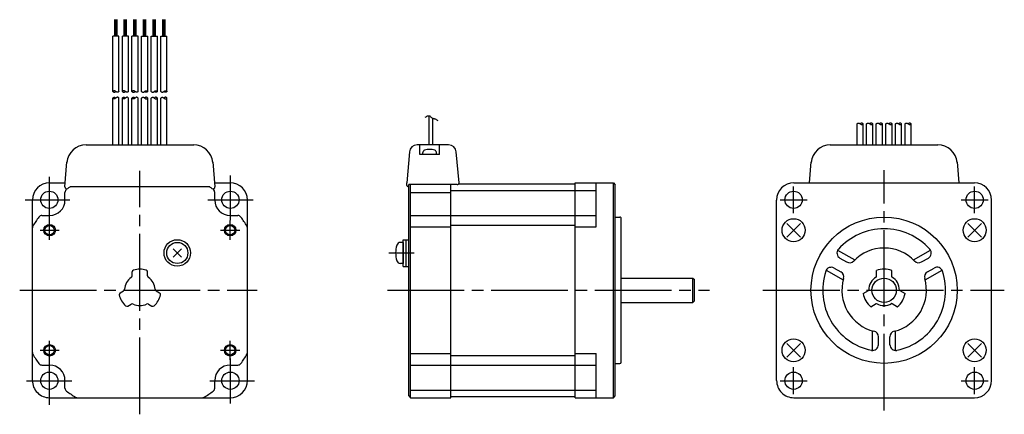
# Model space of a CAD drawing. Extents: x -225 to 31, y -32 to 71.
import ezdxf

# ---------------------------------------------------------------- set-up
doc = ezdxf.new("R2010")
doc.units = 0
doc.header["$MEASUREMENT"] = 0
doc.linetypes.add('CENTER', pattern=[27, 20, -2, 3, -2])
doc.layers.get('0').update_dxf_attribs({"linetype": 'CONTINUOUS'})

# ---------------------------------------------------------------- blocks, each defined once
blk = doc.blocks.new('A$C6B5E757B')
for p, q in [((-200.35, 66.19), (-200.35, 70.52)), ((-200.05, 66.19), (-200.05, 70.52)), ((-199.75, 66.19), (-199.75, 70.52)), ((-197.85, 66.19), (-197.85, 70.52)), ((-197.55, 66.19), (-197.55, 70.52)), ((-197.25, 66.19), (-197.25, 70.52)), ((-195.35, 66.19), (-195.35, 70.52)), ((-195.05, 66.19), (-195.05, 70.52)), ((-194.75, 66.19), (-194.75, 70.52)), ((-192.85, 66.19), (-192.85, 70.52)), ((-192.55, 66.19), (-192.55, 70.52)), ((-192.25, 66.19), (-192.25, 70.52)), ((-190.35, 66.19), (-190.35, 70.52)), ((-190.05, 66.19), (-190.05, 70.52)), ((-189.75, 66.19), (-189.75, 70.52)), ((-187.85, 66.19), (-187.85, 70.52)), ((-187.55, 66.19), (-187.55, 70.52)), ((-187.25, 66.19), (-187.25, 70.52)), ((-200.85, 51.8), (-200.85, 66.19)), ((-199.25, 66.19), (-200.85, 66.19)), ((-199.25, 51.8), (-199.25, 66.19)), ((-196.75, 66.19), (-198.35, 66.19)), ((-198.35, 51.8), (-198.35, 66.19)), ((-196.75, 51.8), (-196.75, 66.19)), ((-195.85, 51.8), (-195.85, 66.19)), ((-194.25, 66.19), (-195.85, 66.19)), ((-194.25, 51.8), (-194.25, 66.19)), ((-193.35, 51.8), (-193.35, 66.19)), ((-193.35, 66.19), (-191.75, 66.19)), ((-191.75, 51.8), (-191.75, 66.19)), ((-190.85, 51.8), (-190.85, 66.19)), ((-190.85, 66.19), (-189.25, 66.19)), ((-189.25, 51.8), (-189.25, 66.19)), ((-188.35, 51.8), (-188.35, 66.19)), ((-188.35, 66.19), (-186.75, 66.19)), ((-186.75, 51.8), (-186.75, 66.19)), ((-200.85, 37.9), (-200.85, 50.09)), ((-199.25, 37.9), (-199.25, 50.09)), ((-198.35, 37.9), (-198.35, 50.09)), ((-196.75, 37.9), (-196.75, 50.09)), ((-195.85, 37.9), (-195.85, 50.09)), ((-194.25, 37.9), (-194.25, 50.09)), ((-193.35, 37.9), (-193.35, 50.09)), ((-191.75, 37.9), (-191.75, 50.09)), ((-190.85, 37.9), (-190.85, 50.09)), ((-189.25, 37.9), (-189.25, 50.09)), ((-188.35, 37.9), (-188.35, 50.09)), ((-186.75, 37.9), (-186.75, 50.09)), ((-119.49, 45.09), (-119.29, 45.22)), ((-119.29, 45.22), (-119.08, 45.34)), ((-119.08, 45.34), (-118.88, 45.44)), ((-118.88, 45.44), (-118.68, 45.5)), ((-118.68, 45.5), (-118.5, 45.49)), ((-118.5, 45.49), (-118.33, 45.42)), ((-118.44, 37.9), (-118.44, 45.48)), ((-118.33, 45.42), (-118.16, 45.3)), ((-118.16, 45.3), (-118, 45.15)), ((-118, 45.15), (-117.83, 45)), ((-117.83, 45), (-117.66, 44.88)), ((-117.66, 44.88), (-117.51, 44.82)), ((-117.53, 37.9), (-117.53, 44.82)), ((-117.51, 44.82), (-117.36, 44.77)), ((-117.36, 44.77), (-117.2, 44.74)), ((-117.2, 44.74), (-117.04, 44.7)), ((-117.04, 44.7), (-116.89, 44.65)), ((-116.89, 44.65), (-116.75, 44.59)), ((-116.75, 44.59), (-116.62, 44.51)), ((-116.62, 44.51), (-116.49, 44.43)), ((-116.49, 44.43), (-116.36, 44.34)), ((-116.36, 44.34), (-116.23, 44.26)), ((-7.05, 37.9), (-7.05, 43.38)), ((-5.45, 37.9), (-5.45, 43.38)), ((-4.55, 37.9), (-4.55, 43.38)), ((-2.95, 37.9), (-2.95, 43.38)), ((-2.05, 37.9), (-2.05, 43.38)), ((-0.45, 37.9), (-0.45, 43.38)), ((0.45, 37.9), (0.45, 43.38)), ((2.05, 37.9), (2.05, 43.38)), ((2.95, 37.9), (2.95, 43.38)), ((4.55, 37.9), (4.55, 43.38)), ((5.45, 37.9), (5.45, 43.38)), ((7.05, 37.9), (7.05, 43.38)), ((-207.81, 37.9), (-193.8, 37.9)), ((-193.8, 37.9), (-179.79, 37.9)), ((-123.59, 36.07), (-124.3, 28.02)), ((-113.4, 37.9), (-121.6, 37.9)), ((-120.9, 35.4), (-120.9, 37.9)), ((-120.1, 35.4), (-120.1, 35.93)), ((-116.6, 35.4), (-116.6, 35.93)), ((-115.8, 35.4), (-115.8, 37.9)), ((-110.7, 28), (-111.41, 36.07)), ((-14.01, 37.9), (0, 37.9)), ((0, 37.9), (14.01, 37.9)), ((-213.35, 26.99), (-212.78, 33.44)), ((-174.82, 33.44), (-174.25, 26.99)), ((-115.8, 35.4), (-120.9, 35.4)), ((-116.6, 35.4), (-120.1, 35.4)), ((-19.46, 28), (-18.98, 33.44)), ((18.98, 33.44), (19.46, 28)), ((-217.3, 28), (-213.26, 28)), ((-211.89, 27), (-175.71, 27)), ((-174.34, 28), (-170.3, 28)), ((-124.3, 27.3), (-124.3, 28)), ((-123.8, 27), (-124, 27)), ((-111.2, 27.53), (-123.8, 27.53)), ((-123.8, 27), (-123.8, 27.53)), ((-123.8, 0), (-123.8, 27.03)), ((-123.3, 25.53), (-123.3, 27.53)), ((-112.85, 0), (-112.85, 27.53)), ((-112.85, 26), (-80.45, 26)), ((-110.83, 27.7), (-80.45, 27.7)), ((-80.45, 0), (-80.45, 28)), ((-80.45, 28), (-70.5, 28)), ((-80.45, 26), (-75, 26)), ((-75, 16.5), (-75, 28)), ((-70.5, 0), (-70.5, 28)), ((-70.5, 28), (-70, 27.5)), ((-70, 0), (-70, 27.5)), ((-23.5, 28), (23.5, 28)), ((-221.8, -23.5), (-221.8, 23.5)), ((-213.3, 23.5), (-213.3, 25.5)), ((-174.3, 23.5), (-174.3, 25.5)), ((-165.8, -23.5), (-165.8, 23.5)), ((-123.3, 0), (-123.3, 25.53)), ((-123.3, 25.5), (-112.85, 25.5)), ((-28, -23.5), (-28, 23.5)), ((28, -23.5), (28, 23.5)), ((-219.29, 19.5), (-217.3, 19.5)), ((-170.3, 19.5), (-168.3, 19.5)), ((-123.3, 19.5), (-112.85, 19.5)), ((-112.85, 19.5), (-80.45, 19.5)), ((-80.45, 19.5), (-75, 19.5)), ((-70, 19.05), (-68.78, 19.05)), ((-68.48, 0), (-68.48, 18.75)), ((-123.3, 16.5), (-112.85, 16.5)), ((-112.85, 17), (-80.45, 17)), ((-80.45, 16.5), (-75, 16.5)), ((-25.34, 17.42), (-21.8, 13.88)), ((-25.34, 13.88), (-21.8, 17.42)), ((21.8, 13.88), (25.34, 17.42)), ((21.8, 17.42), (25.34, 13.88)), ((-125.2, 6.18), (-125.2, 13.17)), ((-125.2, 13.17), (-123.8, 13.17)), ((-124.5, 6.18), (-124.5, 13.17)), ((-185.11, 8.66), (-182.99, 10.78)), ((-185.11, 10.78), (-182.99, 8.66)), ((-125.2, 12.47), (-125.94, 12.47)), ((-125.2, 12.47), (-125.2, 6.97)), ((-12.11, 10.46), (-7.67, 7.89)), ((7.67, 7.89), (12.11, 10.46)), ((-11.54, 8.39), (-9.76, 7.37)), ((9.76, 7.37), (11.54, 8.39)), ((-125.2, 6.97), (-125.94, 6.97)), ((-125.2, 6.18), (-123.8, 6.18)), ((-15.11, 5.26), (-10.67, 2.69)), ((-13.04, 5.79), (-11.26, 4.77)), ((10.67, 2.69), (15.11, 5.26)), ((11.26, 4.77), (13.04, 5.79)), ((-195.8, 3.74), (-195.8, 4.77)), ((-191.8, 3.74), (-191.8, 4.77)), ((-68.48, 3.17), (-49.8, 3.17)), ((-49.8, 3.17), (-49.4, 2.77)), ((-49.8, 0), (-49.8, 3.17)), ((-49.4, 0), (-49.4, 2.77)), ((-2, 3.52), (-2, 5.12)), ((2, 3.52), (2, 5.12)), ((-123.8, -27.5), (-123.8, 0)), ((-123.3, -28), (-123.3, 0)), ((-112.85, -28), (-112.85, 0)), ((-80.45, -28), (-80.45, 0)), ((-70.5, -28), (-70.5, 0)), ((-70, -27.5), (-70, 0)), ((-68.48, -18.75), (-68.48, 0)), ((-49.8, -3.18), (-49.8, 0)), ((-49.4, -2.78), (-49.4, 0)), ((-198.93, -0.65), (-198.04, -0.14)), ((-189.56, -0.14), (-188.67, -0.65)), ((-5.44, -0.83), (-4.05, -0.03)), ((4.05, -0.03), (5.44, -0.83)), ((-196.93, -4.12), (-196.04, -3.6)), ((-191.56, -3.6), (-190.67, -4.12)), ((-68.48, -3.18), (-49.8, -3.18)), ((-49.8, -3.18), (-49.4, -2.78)), ((-3.44, -4.29), (-2.05, -3.49)), ((2.05, -3.49), (3.44, -4.29)), ((-3, -15.72), (-3, -10.58)), ((-1.5, -14.19), (-1.5, -12.13)), ((1.5, -14.19), (1.5, -12.13)), ((3, -15.72), (3, -10.58)), ((-25.34, -17.42), (-21.8, -13.88)), ((-25.34, -13.88), (-21.8, -17.42)), ((21.8, -17.42), (25.34, -13.88)), ((21.8, -13.88), (25.34, -17.42)), ((-123.3, -16.5), (-112.85, -16.5)), ((-112.85, -17), (-80.45, -17)), ((-80.45, -16.5), (-75, -16.5)), ((-75, -28), (-75, -16.5)), ((-219.29, -19.5), (-217.3, -19.5)), ((-170.3, -19.5), (-168.3, -19.5)), ((-123.3, -19.5), (-112.85, -19.5)), ((-112.85, -19.5), (-80.45, -19.5)), ((-80.45, -19.5), (-75, -19.5)), ((-70, -19.05), (-68.78, -19.05)), ((-213.3, -25.5), (-213.3, -23.5)), ((-174.3, -25.5), (-174.3, -23.5)), ((-217.3, -28), (-170.3, -28)), ((-123.8, -27.5), (-123.3, -28)), ((-123.3, -26), (-112.85, -26)), ((-123.3, -28), (-112.85, -28)), ((-112.85, -26), (-80.45, -26)), ((-112.85, -27.7), (-80.45, -27.7)), ((-80.45, -26), (-75, -26)), ((-80.45, -28), (-70.5, -28)), ((-70.5, -28), (-70, -27.5)), ((-23.5, -28), (23.5, -28))]:
    blk.add_line(p, q)
at = {"linetype": 'CENTER'}
for p, q in [((-193.8, -32.33), (-193.8, 31.15)), ((0, -31.35), (0, 31.32)), ((-217.37, 17.74), (-217.37, 29.52)), ((-170.23, 18.23), (-170.23, 29.87)), ((-23.57, 20.07), (-23.57, 27.07)), ((23.57, 20.07), (23.57, 27.07)), ((-223.67, 23.57), (-212.03, 23.57)), ((-176.06, 23.57), (-164.28, 23.57)), ((-27.07, 23.57), (-20.07, 23.57)), ((20.07, 23.57), (27.07, 23.57)), ((-217.3, 13.15), (-217.3, 18.15)), ((-170.3, 13.15), (-170.3, 18.15)), ((-219.8, 15.65), (-214.8, 15.65)), ((-172.8, 15.65), (-167.8, 15.65)), ((-128.99, 9.72), (-122.38, 9.72)), ((-225.09, 0), (-163.27, 0)), ((-129.36, 0), (-45.44, 0)), ((-31.55, 0), (31.29, 0)), ((-217.3, -18.15), (-217.3, -13.15)), ((-170.3, -18.15), (-170.3, -13.15)), ((-219.8, -15.65), (-214.8, -15.65)), ((-172.8, -15.65), (-167.8, -15.65)), ((-170.23, -29.52), (-170.23, -17.74)), ((-217.37, -29.87), (-217.37, -18.23)), ((-23.57, -27.07), (-23.57, -20.07)), ((23.57, -27.07), (23.57, -20.07)), ((-223.32, -23.57), (-211.54, -23.57)), ((-175.57, -23.57), (-163.93, -23.57)), ((-27.07, -23.57), (-20.07, -23.57)), ((20.07, -23.57), (27.07, -23.57))]:
    blk.add_line(p, q, dxfattribs=at)
for points in [[(-199.25, 51.8), (-199.32, 51.74), (-199.4, 51.69), (-199.48, 51.64), (-199.56, 51.61), (-199.65, 51.6), (-199.73, 51.62), (-199.81, 51.65), (-199.89, 51.69), (-199.97, 51.75), (-200.05, 51.8), (-200.13, 51.86), (-200.21, 51.92), (-200.29, 51.96), (-200.37, 51.99), (-200.45, 52), (-200.54, 51.99), (-200.62, 51.96), (-200.7, 51.92), (-200.78, 51.87), (-200.85, 51.8)], [(-200.85, 51.8), (-200.78, 51.74), (-200.71, 51.69), (-200.62, 51.64), (-200.54, 51.61), (-200.45, 51.6), (-200.36, 51.61), (-200.28, 51.64), (-200.19, 51.69), (-200.12, 51.74), (-200.05, 51.8)], [(-196.75, 51.8), (-196.82, 51.74), (-196.9, 51.69), (-196.98, 51.64), (-197.06, 51.61), (-197.15, 51.6), (-197.23, 51.62), (-197.31, 51.65), (-197.39, 51.69), (-197.47, 51.75), (-197.55, 51.8), (-197.63, 51.86), (-197.71, 51.92), (-197.79, 51.96), (-197.87, 51.99), (-197.95, 52), (-198.04, 51.99), (-198.12, 51.96), (-198.2, 51.92), (-198.28, 51.87), (-198.35, 51.8)], [(-198.35, 51.8), (-198.28, 51.74), (-198.21, 51.69), (-198.12, 51.64), (-198.04, 51.61), (-197.95, 51.6), (-197.86, 51.61), (-197.78, 51.64), (-197.69, 51.69), (-197.62, 51.74), (-197.55, 51.8)], [(-194.25, 51.8), (-194.32, 51.74), (-194.4, 51.69), (-194.48, 51.64), (-194.56, 51.61), (-194.65, 51.6), (-194.73, 51.62), (-194.81, 51.65), (-194.89, 51.69), (-194.97, 51.75), (-195.05, 51.8), (-195.13, 51.86), (-195.21, 51.92), (-195.29, 51.96), (-195.37, 51.99), (-195.45, 52), (-195.54, 51.99), (-195.62, 51.96), (-195.7, 51.92), (-195.78, 51.87), (-195.85, 51.8)], [(-195.85, 51.8), (-195.78, 51.74), (-195.71, 51.69), (-195.62, 51.64), (-195.54, 51.61), (-195.45, 51.6), (-195.36, 51.61), (-195.28, 51.64), (-195.19, 51.69), (-195.12, 51.74), (-195.05, 51.8)], [(-193.35, 51.8), (-193.28, 51.74), (-193.2, 51.69), (-193.12, 51.64), (-193.04, 51.61), (-192.95, 51.6), (-192.87, 51.62), (-192.79, 51.65), (-192.71, 51.69), (-192.63, 51.75), (-192.55, 51.8), (-192.47, 51.86), (-192.39, 51.92), (-192.31, 51.96), (-192.23, 51.99), (-192.15, 52), (-192.06, 51.99), (-191.98, 51.96), (-191.9, 51.92), (-191.82, 51.87), (-191.75, 51.8)], [(-191.75, 51.8), (-191.82, 51.74), (-191.89, 51.69), (-191.98, 51.64), (-192.06, 51.61), (-192.15, 51.6), (-192.24, 51.61), (-192.32, 51.64), (-192.41, 51.69), (-192.48, 51.74), (-192.55, 51.8)], [(-190.85, 51.8), (-190.78, 51.74), (-190.7, 51.69), (-190.62, 51.64), (-190.54, 51.61), (-190.45, 51.6), (-190.37, 51.62), (-190.29, 51.65), (-190.21, 51.69), (-190.13, 51.75), (-190.05, 51.8), (-189.97, 51.86), (-189.89, 51.92), (-189.81, 51.96), (-189.73, 51.99), (-189.65, 52), (-189.56, 51.99), (-189.48, 51.96), (-189.4, 51.92), (-189.32, 51.87), (-189.25, 51.8)], [(-189.25, 51.8), (-189.32, 51.74), (-189.39, 51.69), (-189.48, 51.64), (-189.56, 51.61), (-189.65, 51.6), (-189.74, 51.61), (-189.82, 51.64), (-189.91, 51.69), (-189.98, 51.74), (-190.05, 51.8)], [(-188.35, 51.8), (-188.28, 51.74), (-188.2, 51.69), (-188.12, 51.64), (-188.04, 51.61), (-187.95, 51.6), (-187.87, 51.62), (-187.79, 51.65), (-187.71, 51.69), (-187.63, 51.75), (-187.55, 51.8), (-187.47, 51.86), (-187.39, 51.92), (-187.31, 51.96), (-187.23, 51.99), (-187.15, 52), (-187.06, 51.99), (-186.98, 51.96), (-186.9, 51.92), (-186.82, 51.87), (-186.75, 51.8)], [(-186.75, 51.8), (-186.82, 51.74), (-186.89, 51.69), (-186.98, 51.64), (-187.06, 51.61), (-187.15, 51.6), (-187.24, 51.61), (-187.32, 51.64), (-187.41, 51.69), (-187.48, 51.74), (-187.55, 51.8)], [(-199.25, 50.09), (-199.32, 50.15), (-199.4, 50.2), (-199.48, 50.25), (-199.56, 50.28), (-199.65, 50.29), (-199.73, 50.28), (-199.81, 50.24), (-199.89, 50.2), (-199.97, 50.15), (-200.05, 50.09), (-200.13, 50.03), (-200.21, 49.97), (-200.29, 49.93), (-200.37, 49.9), (-200.45, 49.89), (-200.54, 49.9), (-200.62, 49.93), (-200.7, 49.97), (-200.78, 50.03), (-200.85, 50.09)], [(-200.85, 50.09), (-200.78, 50.15), (-200.71, 50.2), (-200.62, 50.25), (-200.54, 50.28), (-200.45, 50.29), (-200.36, 50.28), (-200.28, 50.25), (-200.19, 50.2), (-200.12, 50.15), (-200.05, 50.09)], [(-196.75, 50.09), (-196.82, 50.15), (-196.9, 50.2), (-196.98, 50.25), (-197.06, 50.28), (-197.15, 50.29), (-197.23, 50.28), (-197.31, 50.24), (-197.39, 50.2), (-197.47, 50.15), (-197.55, 50.09), (-197.63, 50.03), (-197.71, 49.97), (-197.79, 49.93), (-197.87, 49.9), (-197.95, 49.89), (-198.04, 49.9), (-198.12, 49.93), (-198.2, 49.97), (-198.28, 50.03), (-198.35, 50.09)], [(-198.35, 50.09), (-198.28, 50.15), (-198.21, 50.2), (-198.12, 50.25), (-198.04, 50.28), (-197.95, 50.29), (-197.86, 50.28), (-197.78, 50.25), (-197.69, 50.2), (-197.62, 50.15), (-197.55, 50.09)], [(-194.25, 50.09), (-194.32, 50.15), (-194.4, 50.2), (-194.48, 50.25), (-194.56, 50.28), (-194.65, 50.29), (-194.73, 50.28), (-194.81, 50.24), (-194.89, 50.2), (-194.97, 50.15), (-195.05, 50.09), (-195.13, 50.03), (-195.21, 49.97), (-195.29, 49.93), (-195.37, 49.9), (-195.45, 49.89), (-195.54, 49.9), (-195.62, 49.93), (-195.7, 49.97), (-195.78, 50.03), (-195.85, 50.09)], [(-195.85, 50.09), (-195.78, 50.15), (-195.71, 50.2), (-195.62, 50.25), (-195.54, 50.28), (-195.45, 50.29), (-195.36, 50.28), (-195.28, 50.25), (-195.19, 50.2), (-195.12, 50.15), (-195.05, 50.09)], [(-193.35, 50.09), (-193.28, 50.15), (-193.2, 50.2), (-193.12, 50.25), (-193.04, 50.28), (-192.95, 50.29), (-192.87, 50.28), (-192.79, 50.24), (-192.71, 50.2), (-192.63, 50.15), (-192.55, 50.09), (-192.47, 50.03), (-192.39, 49.97), (-192.31, 49.93), (-192.23, 49.9), (-192.15, 49.89), (-192.06, 49.9), (-191.98, 49.93), (-191.9, 49.97), (-191.82, 50.03), (-191.75, 50.09)], [(-191.75, 50.09), (-191.82, 50.15), (-191.89, 50.2), (-191.98, 50.25), (-192.06, 50.28), (-192.15, 50.29), (-192.24, 50.28), (-192.32, 50.25), (-192.41, 50.2), (-192.48, 50.15), (-192.55, 50.09)], [(-190.85, 50.09), (-190.78, 50.15), (-190.7, 50.2), (-190.62, 50.25), (-190.54, 50.28), (-190.45, 50.29), (-190.37, 50.28), (-190.29, 50.24), (-190.21, 50.2), (-190.13, 50.15), (-190.05, 50.09), (-189.97, 50.03), (-189.89, 49.97), (-189.81, 49.93), (-189.73, 49.9), (-189.65, 49.89), (-189.56, 49.9), (-189.48, 49.93), (-189.4, 49.97), (-189.32, 50.03), (-189.25, 50.09)], [(-189.25, 50.09), (-189.32, 50.15), (-189.39, 50.2), (-189.48, 50.25), (-189.56, 50.28), (-189.65, 50.29), (-189.74, 50.28), (-189.82, 50.25), (-189.91, 50.2), (-189.98, 50.15), (-190.05, 50.09)], [(-188.35, 50.09), (-188.28, 50.15), (-188.2, 50.2), (-188.12, 50.25), (-188.04, 50.28), (-187.95, 50.29), (-187.87, 50.28), (-187.79, 50.24), (-187.71, 50.2), (-187.63, 50.15), (-187.55, 50.09), (-187.47, 50.03), (-187.39, 49.97), (-187.31, 49.93), (-187.23, 49.9), (-187.15, 49.89), (-187.06, 49.9), (-186.98, 49.93), (-186.9, 49.97), (-186.82, 50.03), (-186.75, 50.09)], [(-186.75, 50.09), (-186.82, 50.15), (-186.89, 50.2), (-186.98, 50.25), (-187.06, 50.28), (-187.15, 50.29), (-187.24, 50.28), (-187.32, 50.25), (-187.41, 50.2), (-187.48, 50.15), (-187.55, 50.09)], [(-7.05, 43.38), (-6.98, 43.45), (-6.9, 43.5), (-6.82, 43.54), (-6.74, 43.57), (-6.65, 43.58), (-6.57, 43.57), (-6.49, 43.54), (-6.41, 43.5), (-6.33, 43.44), (-6.25, 43.38), (-6.17, 43.33), (-6.09, 43.27), (-6.01, 43.23), (-5.93, 43.2), (-5.85, 43.18), (-5.76, 43.19), (-5.68, 43.22), (-5.6, 43.27), (-5.52, 43.32), (-5.45, 43.38)], [(-5.45, 43.38), (-5.52, 43.45), (-5.59, 43.5), (-5.68, 43.54), (-5.76, 43.57), (-5.85, 43.58), (-5.94, 43.57), (-6.02, 43.54), (-6.11, 43.5), (-6.18, 43.45), (-6.25, 43.38)], [(-4.55, 43.38), (-4.48, 43.45), (-4.4, 43.5), (-4.32, 43.54), (-4.24, 43.57), (-4.15, 43.58), (-4.07, 43.57), (-3.99, 43.54), (-3.91, 43.5), (-3.83, 43.44), (-3.75, 43.38), (-3.67, 43.33), (-3.59, 43.27), (-3.51, 43.23), (-3.43, 43.2), (-3.35, 43.18), (-3.26, 43.19), (-3.18, 43.22), (-3.1, 43.27), (-3.02, 43.32), (-2.95, 43.38)], [(-2.95, 43.38), (-3.02, 43.45), (-3.09, 43.5), (-3.18, 43.54), (-3.26, 43.57), (-3.35, 43.58), (-3.44, 43.57), (-3.52, 43.54), (-3.61, 43.5), (-3.68, 43.45), (-3.75, 43.38)], [(-2.05, 43.38), (-1.98, 43.45), (-1.9, 43.5), (-1.82, 43.54), (-1.74, 43.57), (-1.65, 43.58), (-1.57, 43.57), (-1.49, 43.54), (-1.41, 43.5), (-1.33, 43.44), (-1.25, 43.38), (-1.17, 43.33), (-1.09, 43.27), (-1.01, 43.23), (-0.93, 43.2), (-0.85, 43.18), (-0.76, 43.19), (-0.68, 43.22), (-0.6, 43.27), (-0.52, 43.32), (-0.45, 43.38)], [(-0.45, 43.38), (-0.52, 43.45), (-0.59, 43.5), (-0.68, 43.54), (-0.76, 43.57), (-0.85, 43.58), (-0.94, 43.57), (-1.02, 43.54), (-1.11, 43.5), (-1.18, 43.45), (-1.25, 43.38)], [(0.45, 43.38), (0.52, 43.45), (0.6, 43.5), (0.68, 43.54), (0.76, 43.57), (0.85, 43.58), (0.93, 43.57), (1.01, 43.54), (1.09, 43.5), (1.17, 43.44), (1.25, 43.38), (1.33, 43.33), (1.41, 43.27), (1.49, 43.23), (1.57, 43.2), (1.65, 43.18), (1.74, 43.19), (1.82, 43.22), (1.9, 43.27), (1.98, 43.32), (2.05, 43.38)], [(2.05, 43.38), (1.98, 43.45), (1.91, 43.5), (1.82, 43.54), (1.74, 43.57), (1.65, 43.58), (1.56, 43.57), (1.48, 43.54), (1.39, 43.5), (1.32, 43.45), (1.25, 43.38)], [(2.95, 43.38), (3.02, 43.45), (3.1, 43.5), (3.18, 43.54), (3.26, 43.57), (3.35, 43.58), (3.43, 43.57), (3.51, 43.54), (3.59, 43.5), (3.67, 43.44), (3.75, 43.38), (3.83, 43.33), (3.91, 43.27), (3.99, 43.23), (4.07, 43.2), (4.15, 43.18), (4.24, 43.19), (4.32, 43.22), (4.4, 43.27), (4.48, 43.32), (4.55, 43.38)], [(4.55, 43.38), (4.48, 43.45), (4.41, 43.5), (4.32, 43.54), (4.24, 43.57), (4.15, 43.58), (4.06, 43.57), (3.98, 43.54), (3.89, 43.5), (3.82, 43.45), (3.75, 43.38)], [(5.45, 43.38), (5.52, 43.45), (5.6, 43.5), (5.68, 43.54), (5.76, 43.57), (5.85, 43.58), (5.93, 43.57), (6.01, 43.54), (6.09, 43.5), (6.17, 43.44), (6.25, 43.38), (6.33, 43.33), (6.41, 43.27), (6.49, 43.23), (6.57, 43.2), (6.65, 43.18), (6.74, 43.19), (6.82, 43.22), (6.9, 43.27), (6.98, 43.32), (7.05, 43.38)], [(7.05, 43.38), (6.98, 43.45), (6.91, 43.5), (6.82, 43.54), (6.74, 43.57), (6.65, 43.58), (6.56, 43.57), (6.48, 43.54), (6.39, 43.5), (6.32, 43.45), (6.25, 43.38)]]:
    blk.add_lwpolyline(points)
for centre, radius in [((-217.37, 23.57), 2.25), ((-170.23, 23.57), 2.25), ((-23.57, 23.57), 2.25), ((23.57, 23.57), 2.25), ((-23.57, 15.65), 3), ((0, 0), 19.05), ((23.57, 15.65), 3), ((-217.3, 15.65), 1.5), ((-217.3, 15.65), 1.23), ((-170.3, 15.65), 1.5), ((-170.3, 15.65), 1.23), ((-184.05, 9.72), 3.45), ((-184.05, 9.72), 2.75), ((0, 0), 3.17), ((-23.57, -15.65), 3), ((23.57, -15.65), 3), ((-217.3, -15.65), 1.5), ((-217.3, -15.65), 1.23), ((-170.3, -15.65), 1.5), ((-170.3, -15.65), 1.23), ((-217.37, -23.57), 2.25), ((-170.23, -23.57), 2.25), ((-23.57, -23.57), 2.25), ((23.57, -23.57), 2.25)]:
    blk.add_circle(centre, radius)
for centre, radius, start, end in [((-207.81, 32.9), 5, 90, 175), ((-179.79, 32.9), 5, 5, 90), ((-121.6, 35.9), 2, 90, 175), ((-119.5, 35.93), 0.6, 107.1479, 180.0005), ((-118.35, 32.2), 4.5, 72.8503, 107.1496), ((-117.2, 35.93), 0.6, 359.9993, 72.8518), ((-113.4, 35.9), 2, 5.0001, 90), ((-14.01, 32.9), 5, 90, 175), ((14.01, 32.9), 5, 5, 90), ((-217.3, 23.5), 4.5, 90, 179.9999), ((-212.85, 26.95), 0.5, 175.0001, 305.2574), ((-212.3, 25.5), 1, 125.9651, 179.9989), ((-193.8, 0), 32.5, 123.8222, 125.2574), ((-193.8, 0), 32.5, 54.7427, 56.1778), ((-174.75, 26.95), 0.5, 234.7427, 5), ((-175.3, 25.5), 1, 0.0011, 54.0349), ((-170.3, 23.5), 4.5, 0, 90), ((-124, 27.3), 0.3, 180, 270), ((-111.2, 28.03), 0.5, 270, 0.0001), ((-23.5, 23.5), 4.5, 90, 179.9999), ((23.5, 23.5), 4.5, 0, 90), ((-217.3, 23.5), 4, 270, 0), ((-170.3, 23.5), 4, 180, 270), ((-193.8, 0), 32.5, 144.0343, 148.9965), ((-219.29, 18.5), 1, 90, 144.0342), ((-168.3, 18.5), 1, 35.9658, 90), ((-193.8, 0), 32.5, 31.0027, 35.9657), ((-68.78, 18.75), 0.3, 359.9998, 90), ((-220.8, 16.23), 1, 148.9965, 180), ((-166.8, 16.22), 1, 0, 31.0027), ((0, 0), 16, 41.9406, 138.0595), ((-120.2, 9.72), 7, 163.0422, 196.9576), ((-125.94, 11.47), 1, 89.9988, 163.0427), ((-10.79, 9.69), 1.5, 138.0594, 239.9998), ((0, 0), 11, 43.8866, 136.1135), ((10.79, 9.69), 1.5, 300, 41.9405), ((-195.3, 4.77), 0.5, 107.4592, 180.0049), ((-193.8, 0), 5.5, 72.5421, 107.4577), ((-192.3, 4.77), 0.5, 359.9949, 72.5408), ((-125.94, 7.97), 1, 196.9571, 270.0011), ((-13.79, 4.49), 1.5, 60.0001, 161.9405), ((-9.01, 8.67), 1.5, 239.9999, 316.1133), ((0, 0), 5.5, 68.6763, 111.3237), ((9.01, 8.67), 1.5, 223.8866, 300), ((13.79, 4.5), 1.5, 18.0595, 119.9999), ((-193.8, 0), 4, 123.7491, 176.251), ((-196.3, 3.74), 0.5, 303.7478, 359.9976), ((-191.3, 3.74), 0.5, 180.0022, 236.2521), ((-193.8, 0), 4, 3.7489, 56.2509), ((0, 0), 16, 161.9406, 258.0593), ((-12.01, 3.47), 1.5, 343.8865, 60.0001), ((0, 0), 11, 163.8865, 256.1133), ((0, 0), 4, 120.8103, 179.1898), ((-2.1, 3.52), 0.1, 300.8118, 0), ((2.1, 3.52), 0.1, 179.9999, 239.1881), ((0, 0), 4, 0.8099, 59.1897), ((0, 0), 11, 283.8865, 16.1135), ((0, 0), 16, 281.9404, 18.0595), ((12.01, 3.47), 1.5, 119.9999, 196.1134), ((-198.29, 0.29), 0.5, 300, 356.251), ((-189.31, 0.29), 0.5, 183.7493, 240.0003), ((-4.1, 0.06), 0.1, 300.0022, 359.1841), ((4.1, 0.06), 0.1, 180.8158, 239.9978), ((-198.68, -1.09), 0.5, 120, 192.5425), ((-193.8, 0), 5.5, 192.5425, 227.4577), ((-193.8, 0), 5.5, 312.5422, 347.4575), ((-188.92, -1.09), 0.5, 347.4573, 59.9996), ((0, 0), 5.5, 188.6763, 231.3237), ((0, 0), 5.5, 308.6763, 351.3235), ((-197.18, -3.68), 0.5, 227.4579, 300), ((-195.79, -4.04), 0.5, 63.7489, 120), ((-193.8, 0), 4, 243.7491, 296.251), ((-191.81, -4.04), 0.5, 59.9998, 116.2509), ((-190.42, -3.68), 0.5, 240.0003, 312.5425), ((-2, -3.58), 0.1, 60.8016, 120.0022), ((0, 0), 4, 240.8102, 299.1897), ((2, -3.58), 0.1, 59.9977, 119.1984), ((-3, -12.13), 1.5, 359.9998, 76.1133), ((3, -12.13), 1.5, 103.8866, 180.0001), ((-3, -14.19), 1.5, 258.0593, 359.9998), ((3, -14.19), 1.5, 180.0001, 281.9404), ((-220.8, -16.23), 1, 180, 211.0035), ((-193.8, 0), 32.5, 211.0035, 215.9657), ((-193.8, 0), 32.5, 324.0342, 328.9973), ((-166.8, -16.22), 1, 328.9973, 0), ((-219.29, -18.5), 1, 215.9658, 270), ((-217.3, -23.5), 4, 0, 90), ((-170.3, -23.5), 4, 90, 180), ((-168.3, -18.5), 1, 269.9998, 324.0342), ((-68.78, -18.75), 0.3, 269.9998, 0), ((-217.3, -23.5), 4.5, 179.9999, 270), ((-212.3, -25.5), 1, 180.0011, 234.0349), ((-175.3, -25.5), 1, 305.9648, 359.9988), ((-170.3, -23.5), 4.5, 270, 0), ((-23.5, -23.5), 4.5, 179.9999, 270), ((23.5, -23.5), 4.5, 270, 0), ((-193.8, 0), 32.5, 234.0343, 238.997), ((-210.02, -27), 1, 238.997, 270), ((-177.57, -27), 1, 270, 301.003), ((-193.8, 0), 32.5, 301.003, 305.9656)]:
    blk.add_arc(centre, radius, start, end)

msp = doc.modelspace()

# ---------------------------------------------------------------- block references
msp.add_blockref('A$C6B5E757B', (0, 0))

doc.saveas('drawing.dxf')
